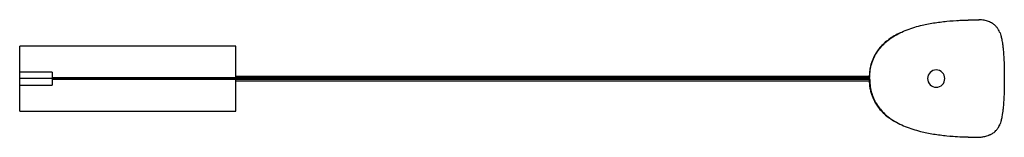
# Paper-space layout '_Derecha' of a CAD drawing. Header units: millimetres. Extents: x 0 to 911, y -54 to 54.
import ezdxf

# ---------------------------------------------------------------- set-up
doc = ezdxf.new("R2010")
doc.units = ezdxf.units.MM

psp = doc.layouts.new('_Derecha')

# ---------------------------------------------------------------- linework, layer by layer
at = {"color": 7, "linetype": 'Continuous', "lineweight": 25}
for p, q in [((887.71, 54.07), (887.34, 54.05)), ((887.71, 54.05), (887.91, 54.05)), ((200, 30), (0, 30)), ((0, -30), (0, 30)), ((200, 0.65), (200, 30)), ((30, 6), (0, 6)), ((786.05, 0), (0, 0)), ((30, 6), (30, -6)), ((786.06, 0.65), (30, 0.65)), ((786.08, 2), (200, 2)), ((0, -6), (30, -6)), ((30, -0.65), (786.06, -0.65)), ((200, -30), (200, -0.65)), ((200, -2), (786.08, -2)), ((0, -30), (200, -30)), ((888.64, -53.91), (888.9, -53.91))]:
    psp.add_line(p, q, dxfattribs=at)
for start, end in [(90, 270), (270, 90)]:
    psp.add_arc((848, 0), 8, start, end, dxfattribs=at)
for points, knots in [([(786.42, 0.06), (786.5, 2.11), (786.67, 6.21), (787.85, 12.26), (789.82, 18.1), (792.65, 23.58), (796.27, 28.56), (800.84, 33.27), (806.35, 37.54), (812.71, 41.29), (819.42, 44.36), (826.36, 46.84), (835.04, 49.28), (845.5, 51.38), (857.71, 52.9), (867.93, 53.64), (876.11, 53.9), (882.02, 54.08), (885.88, 54.06), (887.71, 54.05)], [0, 0, 0, 0, 0.047903, 0.095821, 0.143708, 0.191563, 0.239333, 0.287147, 0.344574, 0.401916, 0.45933, 0.516784, 0.574212, 0.670125, 0.765958, 0.861692, 0.909772, 0.957143, 1, 1, 1, 1]), ([(867.46, 53.49), (868.22, 53.55), (870.75, 53.78), (875.04, 53.89), (880.34, 54.04), (884.09, 54.17), (886.09, 54.03), (886.31, 54.01)], [0, 0, 0, 0, 0.121886, 0.403909, 0.681745, 0.964404, 1, 1, 1, 1]), ([(906.74, 42.82), (906.4, 43.52), (905.69, 44.99), (904.27, 47.07), (902.44, 49.09), (899.87, 51.11), (896.45, 52.81), (892.24, 53.91), (889.26, 54.01), (887.71, 54.07)], [0, 0, 0, 0, 0.086614, 0.183647, 0.291849, 0.41188, 0.59027, 0.787584, 1, 1, 1, 1]), ([(814.93, 42.17), (814.86, 42.15), (812.88, 41.37), (809.3, 39.34), (804.26, 36.19), (799.8, 32.59), (796.03, 28.74), (793.12, 24.93), (791.18, 21.71), (789.78, 18.88), (788.65, 16.17), (787.67, 13.17), (786.98, 10.33), (786.54, 7.82), (786.24, 5.33), (786.06, 2.63), (786.02, -0.62), (786.13, -4.1), (786.54, -7.91), (787.26, -11.58), (788.3, -15.1), (789.5, -18.15), (790.99, -21.25), (793.05, -24.72), (796.1, -28.72), (800.11, -32.79), (804.8, -36.44), (808.95, -39.09), (811.47, -40.35), (812.27, -40.75)], [0, 0, 0, 0, 0.002065, 0.06011, 0.116193, 0.170389, 0.222593, 0.269163, 0.306662, 0.328571, 0.358621, 0.389924, 0.417778, 0.441318, 0.46274, 0.488737, 0.517982, 0.554984, 0.588715, 0.625918, 0.660813, 0.692257, 0.718658, 0.758469, 0.806053, 0.860931, 0.920116, 0.974759, 1, 1, 1, 1]), ([(906.72, 42.77), (906.84, 42.53), (907.23, 41.76), (907.87, 39.71), (908.55, 36.93), (909.11, 33.87), (909.55, 30.83), (909.97, 27.22), (910.34, 22.94), (910.65, 17.97), (910.88, 12.36), (911.01, 6.3), (911.05, 0.06), (911.01, -6.17), (910.88, -12.2), (910.65, -17.8), (910.34, -22.77), (909.96, -27.03), (909.55, -30.64), (909.1, -33.68), (908.54, -36.74), (907.86, -39.53), (907.22, -41.59), (906.83, -42.37), (906.71, -42.62)], [0, 0, 0, 0, 0.029275, 0.096532, 0.163808, 0.205875, 0.247901, 0.289915, 0.331932, 0.37392, 0.415887, 0.457892, 0.499903, 0.541783, 0.583699, 0.625628, 0.667588, 0.709623, 0.751625, 0.793626, 0.835633, 0.90282, 0.970032, 1, 1, 1, 1]), ([(786.42, 0.06), (786.5, -1.99), (786.67, -6.08), (787.86, -12.13), (789.82, -17.97), (792.65, -23.45), (796.27, -28.43), (800.84, -33.13), (806.35, -37.41), (812.71, -41.16), (819.42, -44.22), (826.36, -46.71), (835.04, -49.15), (845.5, -51.24), (857.71, -52.77), (867.93, -53.5), (876.11, -53.78), (882.24, -53.9), (886.5, -54.04), (888.73, -53.9), (888.89, -53.89)], [0, 0, 0, 0, 0.047425, 0.09489, 0.142344, 0.189762, 0.237097, 0.284475, 0.341379, 0.3982, 0.45509, 0.512022, 0.568927, 0.663966, 0.758925, 0.853786, 0.901427, 0.948365, 0.996125, 1, 1, 1, 1]), ([(888.9, -53.91), (889.4, -53.88), (890.35, -53.82), (892.08, -53.52), (893.89, -53.09), (895.55, -52.59), (896.93, -52.09), (897.94, -51.68), (899.03, -51.18), (900.35, -50.47), (901.76, -49.45), (903.46, -47.87), (905.25, -45.62), (906.21, -43.71), (906.73, -42.67)], [0, 0, 0, 0, 0.143707, 0.268252, 0.3744, 0.463509, 0.502607, 0.538785, 0.572821, 0.611711, 0.674213, 0.761386, 0.871083, 1, 1, 1, 1]), ([(906.71, -42.62), (906.57, -42.99), (906.38, -43.44), (906.2, -43.66), (906.17, -43.7)], [0, 0, 0, 0, 0.814528, 1, 1, 1, 1]), ([(861.14, -52.83), (864, -53.1), (868.64, -53.55), (875.04, -53.77), (880.34, -53.9), (883.97, -54.04), (885.83, -53.91), (885.93, -53.9)], [0, 0, 0, 0, 0.348144, 0.562502, 0.77367, 0.988513, 1, 1, 1, 1])]:
    psp.add_open_spline(points, degree=3, knots=knots, dxfattribs=at)

doc.saveas('drawing.dxf')
